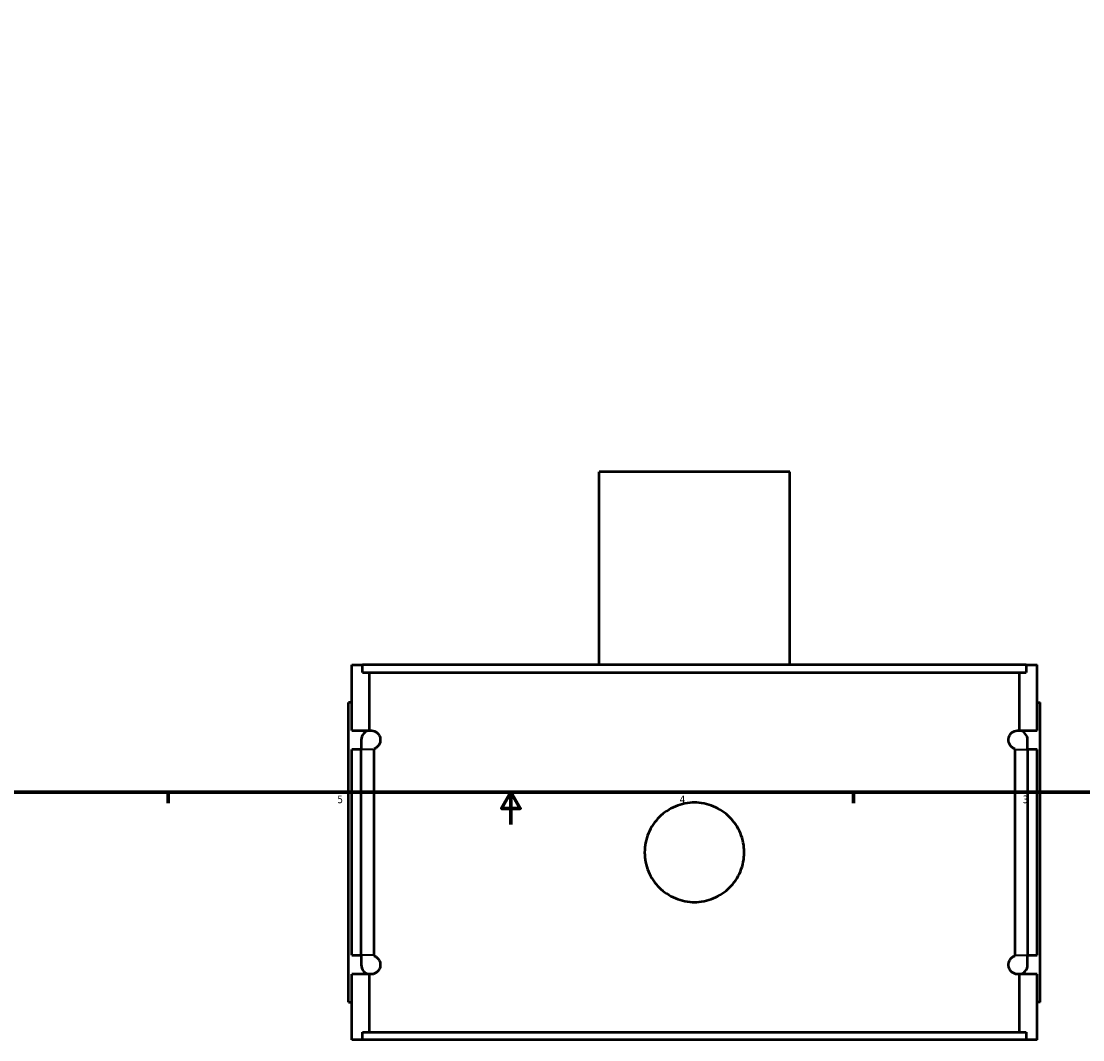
# Model space of a CAD drawing. Header units: inches. Extents: x -2.5 to 50.1, y -2.1 to 49.4.
# Tile 4 of 10: x 10.9 to 24.1, y -2.1 to 10.6. Entities that reach past the tile are written whole.
import ezdxf

# ---------------------------------------------------------------- set-up
doc = ezdxf.new("R2010")
doc.units = ezdxf.units.IN
doc.header["$MEASUREMENT"] = 0
for name, color, linetype, lineweight in [('Border (ANSI)', 7, 'Continuous', 70), ('Visible (ANSI)', 7, 'Continuous', 50), ('Visible Narrow (ANSI)', 7, 'Continuous', 35)]:
    doc.layers.add(name, color=color, linetype=linetype, lineweight=lineweight)
doc.styles.add('Note Text (ANSI)', font='tahoma.ttf')

# ---------------------------------------------------------------- blocks, each defined once
blk = doc.blocks.new('Borders Default Border')
at = {"layer": 'Border (ANSI)'}
for p, q in [((12.75, 1), (12.75, 0.866)), ((21.25, 1), (21.25, 0.866))]:
    blk.add_line(p, q, dxfattribs=at)
at = {"layer": 'Border (ANSI)', "flags": 128}
for points in [[(0.5, 1), (0.5, 21), (33.5, 21), (33.5, 1), (0.5, 1)], [(17, 0.6), (17, 1), (16.885, 0.8), (17.115, 0.8), (17, 1)]]:
    blk.add_lwpolyline(points, dxfattribs=at)
at = {"layer": 'Border (ANSI)', "color": 5, "true_color": 0x0000ff, "char_height": 0.0945, "attachment_point": 7, "style": 'Note Text (ANSI)'}
for s, insert in [('5', (14.847, 0.864)), ('4', (19.092, 0.866)), ('3', (23.346, 0.864))]:
    blk.add_mtext(s, dxfattribs=dict(at, insert=insert))

msp = doc.modelspace()

# ---------------------------------------------------------------- linework, layer by layer
at = {"layer": 'Visible (ANSI)'}
for p, q in [((20.4591, 4.9753), (18.093, 4.9753)), ((18.093, 2.5803), (18.093, 4.9753)), ((20.4591, 2.5803), (20.4591, 4.9753)), ((15.026, 2.5803), (15.1602, 2.5803)), ((15.026, 1.7684), (15.026, 2.5803)), ((23.3919, 2.5803), (15.1602, 2.5803)), ((15.1602, 2.4873), (15.1602, 2.5803)), ((23.3919, 2.5803), (23.526, 2.5803)), ((23.3919, 2.5803), (23.3919, 2.4873)), ((23.526, 1.7684), (23.526, 2.5803)), ((15.1602, 2.4873), (23.3919, 2.4873)), ((15.2444, 1.7684), (15.2444, 2.4873)), ((23.3076, 1.7684), (23.3076, 2.4873)), ((15.026, 2.1153), (14.9867, 2.1153)), ((14.9867, -1.6047), (14.9867, 2.1153)), ((23.526, 2.1153), (23.5654, 2.1153)), ((23.5654, -1.6047), (23.5654, 2.1153)), ((15.026, 1.7684), (15.2444, 1.7684)), ((15.2444, 1.7671), (15.2444, 1.7684)), ((23.3076, 1.7671), (23.3076, 1.7684)), ((23.3076, 1.7684), (23.526, 1.7684)), ((15.1442, 1.6503), (15.1442, 1.5322)), ((23.4079, 1.5322), (23.4079, 1.6503)), ((15.026, -1.0216), (15.026, 1.5322)), ((15.1442, 1.5322), (15.026, 1.5322)), ((15.1442, -1.0216), (15.1442, 1.5322)), ((15.3004, 1.5322), (15.3004, -1.0216)), ((23.2517, -1.0216), (23.2517, 1.5322)), ((23.526, 1.5322), (23.4079, 1.5322)), ((23.4079, 1.5322), (23.4079, -1.0216)), ((23.526, -1.0216), (23.526, 1.5322)), ((15.026, -1.0216), (15.1442, -1.0216)), ((15.1442, -1.0216), (15.1442, -1.1397)), ((23.4079, -1.0216), (23.526, -1.0216)), ((23.4079, -1.1397), (23.4079, -1.0216)), ((15.026, -2.0697), (15.026, -1.2578)), ((15.2444, -1.2578), (15.026, -1.2578)), ((15.2444, -1.2578), (15.2444, -1.2564)), ((15.2444, -1.9767), (15.2444, -1.2578)), ((23.3076, -1.2578), (23.3076, -1.2564)), ((23.3076, -1.9767), (23.3076, -1.2578)), ((23.526, -1.2578), (23.3076, -1.2578)), ((23.526, -2.0697), (23.526, -1.2578)), ((14.9867, -1.6047), (15.026, -1.6047)), ((23.5654, -1.6047), (23.526, -1.6047)), ((15.1602, -2.0697), (15.026, -2.0697)), ((15.1602, -1.9767), (23.3919, -1.9767)), ((15.1602, -2.0697), (15.1602, -1.9767)), ((23.3919, -2.0697), (15.1602, -2.0697)), ((23.3919, -1.9767), (23.3919, -2.0697)), ((23.526, -2.0697), (23.3919, -2.0697))]:
    msp.add_line(p, q, dxfattribs=at)
for centre, start, end in [((15.2623, 1.6503), 98.67832, 180), ((23.2898, 1.6503), 0, 81.32168), ((15.2623, -1.1397), 180, 261.32168), ((23.2898, -1.1397), 278.67832, 0)]:
    msp.add_arc(centre, 0.1181, start, end, dxfattribs=at)
for points, knots in [([(15.2444, 1.7671), (15.2636, 1.77), (15.2857, 1.7687), (15.3177, 1.7551), (15.3282, 1.7493), (15.3441, 1.7358), (15.3494, 1.7305), (15.3597, 1.7176), (15.3647, 1.7101), (15.3719, 1.6947), (15.3747, 1.6874), (15.3779, 1.6747), (15.3788, 1.6701), (15.38, 1.6605), (15.3804, 1.6555), (15.3804, 1.6451), (15.38, 1.6401), (15.3788, 1.6305), (15.3779, 1.626), (15.3747, 1.6132), (15.3719, 1.606), (15.3647, 1.5905), (15.3597, 1.583), (15.3494, 1.5702), (15.3441, 1.5649), (15.3282, 1.5513), (15.3177, 1.5455), (15.3057, 1.5405), (15.303, 1.5394), (15.3003, 1.5385)], [0.9522026, 0.9522026, 0.9522026, 0.9522026, 1.5968797, 1.5968797, 1.857561, 1.857561, 1.9879016, 1.9879016, 2.1182423, 2.1182423, 2.1973812, 2.1973812, 2.2369507, 2.2369507, 2.2765201, 2.2765201, 2.3160896, 2.3160896, 2.355659, 2.355659, 2.434798, 2.434798, 2.5651386, 2.5651386, 2.6954793, 2.6954793, 2.9561606, 2.9561606, 3.0331008, 3.0331008, 3.0331008, 3.0331008]), ([(23.2517, 1.5385), (23.249, 1.5394), (23.2463, 1.5405), (23.2344, 1.5455), (23.2239, 1.5513), (23.208, 1.5649), (23.2027, 1.5702), (23.1924, 1.583), (23.1874, 1.5905), (23.1802, 1.606), (23.1773, 1.6132), (23.1742, 1.626), (23.1733, 1.6305), (23.1721, 1.6401), (23.1717, 1.6451), (23.1717, 1.6555), (23.1721, 1.6605), (23.1733, 1.6701), (23.1742, 1.6747), (23.1773, 1.6874), (23.1802, 1.6947), (23.1874, 1.7101), (23.1924, 1.7176), (23.2027, 1.7305), (23.208, 1.7358), (23.2239, 1.7493), (23.2344, 1.7551), (23.2664, 1.7687), (23.2885, 1.77), (23.3076, 1.7671)], [1.5195971, 1.5195971, 1.5195971, 1.5195971, 1.5966314, 1.5966314, 1.8572739, 1.8572739, 1.9875951, 1.9875951, 2.1179164, 2.1179164, 2.1970479, 2.1970479, 2.2366137, 2.2366137, 2.2761794, 2.2761794, 2.3157452, 2.3157452, 2.3553109, 2.3553109, 2.4344424, 2.4344424, 2.5647637, 2.5647637, 2.695085, 2.695085, 2.9557275, 2.9557275, 3.600489, 3.600489, 3.600489, 3.600489]), ([(19.8934, 0.2553), (19.8934, 0.2165), (19.8896, 0.1764), (19.874, 0.0966), (19.8621, 0.0569), (19.8305, -0.0191), (19.8109, -0.0555), (19.7656, -0.1229), (19.7399, -0.1538), (19.6852, -0.2086), (19.6543, -0.2343), (19.5869, -0.2796), (19.5505, -0.2992), (19.4744, -0.3307), (19.4348, -0.3426), (19.355, -0.3583), (19.3149, -0.362), (19.2372, -0.362), (19.1971, -0.3583), (19.1173, -0.3426), (19.0777, -0.3307), (19.0016, -0.2992), (18.9652, -0.2796), (18.8978, -0.2343), (18.8669, -0.2086), (18.8122, -0.1538), (18.7865, -0.1229), (18.7412, -0.0555), (18.7215, -0.0191), (18.69, 0.0569), (18.6781, 0.0966), (18.6624, 0.1764), (18.6587, 0.2165), (18.6587, 0.2941), (18.6624, 0.3343), (18.6781, 0.414), (18.69, 0.4537), (18.7215, 0.5297), (18.7412, 0.5662), (18.7865, 0.6335), (18.8122, 0.6645), (18.8669, 0.7192), (18.8978, 0.7449), (18.9652, 0.7902), (19.0016, 0.8098), (19.0777, 0.8413), (19.1173, 0.8533), (19.1971, 0.8689), (19.2372, 0.8726), (19.3149, 0.8726), (19.355, 0.8689), (19.4348, 0.8533), (19.4744, 0.8413), (19.5505, 0.8098), (19.5869, 0.7902), (19.6543, 0.7449), (19.6852, 0.7192), (19.7399, 0.6645), (19.7656, 0.6335), (19.8109, 0.5662), (19.8305, 0.5297), (19.8621, 0.4537), (19.874, 0.414), (19.8896, 0.3343), (19.8934, 0.2941), (19.8934, 0.2553)], [0, 0, 0, 0, 0.2958034, 0.2958034, 0.5916069, 0.5916069, 0.8874103, 0.8874103, 1.1832137, 1.1832137, 1.479012, 1.479012, 1.7748104, 1.7748104, 2.0706087, 2.0706087, 2.366407, 2.366407, 2.6622053, 2.6622053, 2.9580036, 2.9580036, 3.2538019, 3.2538019, 3.5496002, 3.5496002, 3.8454036, 3.8454036, 4.1412071, 4.1412071, 4.4370105, 4.4370105, 4.7328139, 4.7328139, 5.0286174, 5.0286174, 5.3244208, 5.3244208, 5.6202242, 5.6202242, 5.9160277, 5.9160277, 6.211826, 6.211826, 6.5076243, 6.5076243, 6.8034226, 6.8034226, 7.0992209, 7.0992209, 7.3950192, 7.3950192, 7.6908175, 7.6908175, 7.9866158, 7.9866158, 8.2824141, 8.2824141, 8.5782176, 8.5782176, 8.874021, 8.874021, 9.1698245, 9.1698245, 9.4656279, 9.4656279, 9.4656279, 9.4656279]), ([(15.3003, -1.0279), (15.303, -1.0288), (15.3057, -1.0298), (15.3177, -1.0349), (15.3282, -1.0407), (15.3441, -1.0542), (15.3494, -1.0595), (15.3597, -1.0724), (15.3647, -1.0799), (15.3719, -1.0953), (15.3747, -1.1026), (15.3779, -1.1153), (15.3788, -1.1199), (15.38, -1.1295), (15.3804, -1.1345), (15.3804, -1.1449), (15.38, -1.1499), (15.3788, -1.1595), (15.3779, -1.164), (15.3747, -1.1768), (15.3719, -1.184), (15.3647, -1.1995), (15.3597, -1.207), (15.3494, -1.2198), (15.3441, -1.2251), (15.3282, -1.2387), (15.3177, -1.2445), (15.2857, -1.2581), (15.2636, -1.2594), (15.2444, -1.2564)], [1.5199395, 1.5199395, 1.5199395, 1.5199395, 1.5968797, 1.5968797, 1.857561, 1.857561, 1.9879016, 1.9879016, 2.1182423, 2.1182423, 2.1973812, 2.1973812, 2.2369507, 2.2369507, 2.2765201, 2.2765201, 2.3160896, 2.3160896, 2.355659, 2.355659, 2.434798, 2.434798, 2.5651386, 2.5651386, 2.6954793, 2.6954793, 2.9561606, 2.9561606, 3.6008376, 3.6008376, 3.6008376, 3.6008376]), ([(23.3076, -1.2564), (23.2885, -1.2594), (23.2664, -1.2581), (23.2344, -1.2445), (23.2239, -1.2387), (23.208, -1.2251), (23.2027, -1.2198), (23.1924, -1.207), (23.1874, -1.1995), (23.1802, -1.184), (23.1773, -1.1768), (23.1742, -1.164), (23.1733, -1.1595), (23.1721, -1.1499), (23.1717, -1.1449), (23.1717, -1.1345), (23.1721, -1.1295), (23.1733, -1.1199), (23.1742, -1.1153), (23.1773, -1.1026), (23.1802, -1.0953), (23.1874, -1.0799), (23.1924, -1.0724), (23.2027, -1.0595), (23.208, -1.0542), (23.2239, -1.0407), (23.2344, -1.0349), (23.2463, -1.0298), (23.249, -1.0288), (23.2517, -1.0279)], [0.9518698, 0.9518698, 0.9518698, 0.9518698, 1.5966314, 1.5966314, 1.8572739, 1.8572739, 1.9875951, 1.9875951, 2.1179164, 2.1179164, 2.1970479, 2.1970479, 2.2366137, 2.2366137, 2.2761794, 2.2761794, 2.3157452, 2.3157452, 2.3553109, 2.3553109, 2.4344424, 2.4344424, 2.5647637, 2.5647637, 2.695085, 2.695085, 2.9557275, 2.9557275, 3.0327617, 3.0327617, 3.0327617, 3.0327617])]:
    msp.add_open_spline(points, degree=3, knots=knots, dxfattribs=at)
for points in [[(15.3003, 1.5385), (15.3003, 1.5364), (15.3004, 1.5343), (15.3004, 1.5322)], [(23.2517, 1.5322), (23.2517, 1.5343), (23.2517, 1.5364), (23.2517, 1.5385)], [(15.3004, -1.0216), (15.3004, -1.0237), (15.3003, -1.0258), (15.3003, -1.0279)], [(23.2517, -1.0279), (23.2517, -1.0258), (23.2517, -1.0237), (23.2517, -1.0216)]]:
    msp.add_open_spline(points, degree=3, dxfattribs=at)
at = {"layer": 'Visible Narrow (ANSI)'}
for p, q in [((15.2896, 1.5322), (15.1447, 1.5322)), ((23.2625, 1.5322), (23.4074, 1.5322)), ((15.2896, -1.0216), (15.1447, -1.0216)), ((23.2625, -1.0216), (23.4074, -1.0216))]:
    msp.add_line(p, q, dxfattribs=at)

# ---------------------------------------------------------------- block references
msp.add_blockref('Borders Default Border', (0, 0))

doc.saveas('drawing.dxf')
